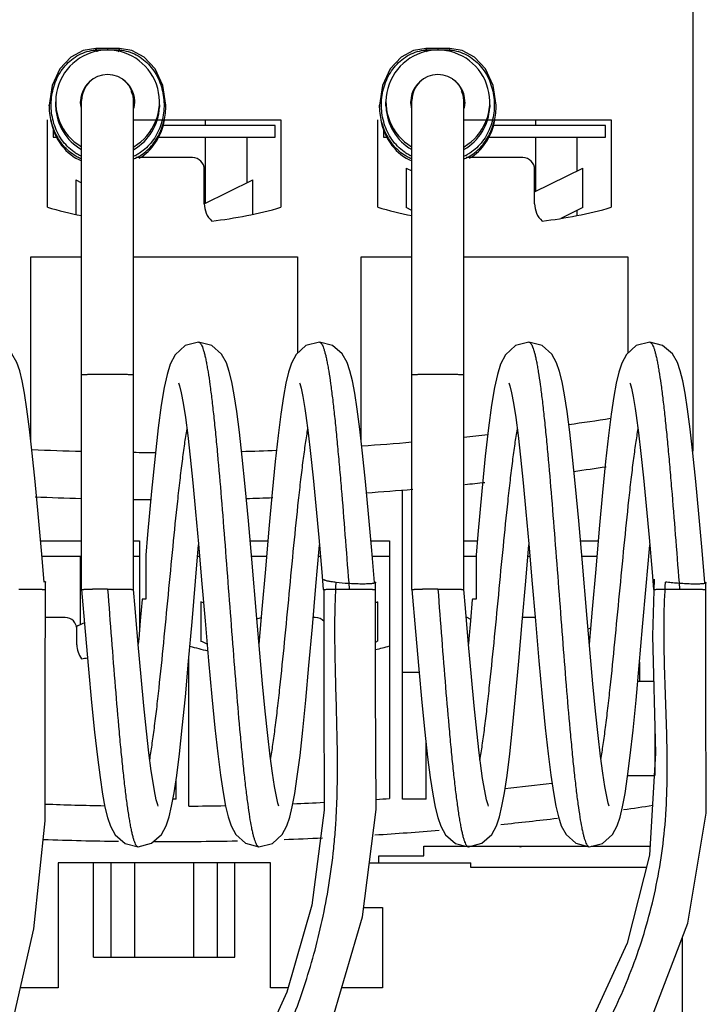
# Model space of a CAD drawing. Header units: millimetres. Extents: x 27 to 73, y 11 to 132.
# Tile 3 of 4: x 44 to 73, y 47 to 89. Entities that reach past the tile are written whole.
import ezdxf

# ---------------------------------------------------------------- set-up
doc = ezdxf.new("R2010")
doc.units = ezdxf.units.MM
doc.header["$LTSCALE"] = 9.274204
for name, color, linetype in [('00_COMPONENTS_1', 7, 'CONTINUOUS'), ('00_COMPONENTS_10_1', 7, 'CONTINUOUS'), ('00_COMPONENTS_13', 7, 'CONTINUOUS'), ('00_COMPONENTS_2', 7, 'CONTINUOUS'), ('00_COMPONENTS_2_1', 7, 'CONTINUOUS'), ('00_COMPONENTS_3', 7, 'CONTINUOUS')]:
    doc.layers.add(name, color=color, linetype=linetype)

msp = doc.modelspace()

# ---------------------------------------------------------------- linework, layer by layer
at = {"layer": '00_COMPONENTS_1', "color": 7, "linetype": 'CONTINUOUS'}
msp.add_line((73.377, 60.322), (73.387, 64.857), dxfattribs=at)
for points in [[(71.193, 65.015), (71.124, 62.61), (71.253, 57.641), (70.999, 53.313), (70.05, 49.585), (68.416, 46.019), (67.357, 44.31), (64.817, 41.095), (61.816, 38.201), (58.869, 35.954), (57.309, 34.966)], [(58.205, 32.943), (59.042, 33.442), (61.633, 35.232), (65.281, 38.4), (68.515, 42.135), (71.007, 46.213), (72.622, 50.43), (73.403, 55.09), (73.377, 60.322)]]:
    msp.add_lwpolyline(points, dxfattribs=at)
for points, knots in [([(56.706, 33.352), (56.713, 33.356), (56.735, 33.368), (56.781, 33.394), (56.855, 33.436), (56.956, 33.495), (57.085, 33.571), (57.307, 33.704), (57.642, 33.91), (58.107, 34.208), (58.651, 34.57), (59.263, 34.997), (60.198, 35.68), (61.474, 36.687), (63.075, 38.1), (64.733, 39.764), (66.376, 41.678), (67.932, 43.844), (69.327, 46.265), (70.28, 48.475), (70.89, 50.361), (71.264, 51.854), (71.539, 53.407), (71.677, 54.739), (71.73, 55.829), (71.754, 56.939), (71.735, 58.336), (71.676, 60.009), (71.62, 61.669), (71.602, 63.295), (71.639, 64.367), (71.677, 64.892)], [0, 0, 0, 0, 0.000628, 0.002018, 0.004294, 0.007454, 0.011464, 0.016291, 0.028273, 0.043172, 0.060766, 0.080843, 0.103198, 0.153977, 0.211672, 0.275002, 0.342889, 0.414516, 0.489395, 0.567412, 0.607695, 0.648907, 0.691154, 0.734557, 0.756668, 0.778969, 0.823941, 0.869051, 0.913783, 0.957595, 1, 1, 1, 1]), ([(73.368, 64.839), (73.357, 64.834), (73.33, 64.827), (73.283, 64.819), (73.225, 64.813), (73.155, 64.809), (73.072, 64.806), (72.935, 64.803), (72.733, 64.806), (72.468, 64.818), (72.19, 64.837), (71.924, 64.861), (71.755, 64.881), (71.677, 64.892)], [0, 0, 0, 0, 0.020691, 0.048962, 0.083545, 0.124463, 0.172748, 0.229722, 0.367742, 0.528731, 0.698706, 0.860277, 1, 1, 1, 1]), ([(73.366, 64.879), (73.369, 64.878), (73.375, 64.874), (73.383, 64.867), (73.387, 64.861), (73.387, 64.857)], [0, 0, 0, 0, 0.351759, 0.626621, 1, 1, 1, 1]), ([(73.387, 64.857), (73.387, 64.853), (73.381, 64.845), (73.373, 64.841), (73.368, 64.839)], [0, 0, 0, 0, 0.39431, 1, 1, 1, 1])]:
    msp.add_open_spline(points, degree=3, knots=knots, dxfattribs=at)
at = {"layer": '00_COMPONENTS_10_1', "color": 7, "linetype": 'CONTINUOUS'}
for p, q in [((46.925, 64.572), (46.925, 85.309)), ((49.125, 64.572), (49.125, 85.309)), ((60.925, 64.572), (60.925, 85.309)), ((63.125, 64.572), (63.125, 85.309)), ((51.882, 75.063), (51.882, 75.063)), ((57.003, 75.063), (57.003, 75.063)), ((65.882, 75.063), (65.882, 75.063)), ((71.003, 75.063), (71.003, 75.063)), ((49.645, 66.028), (49.645, 64.168)), ((63.645, 66.028), (63.645, 64.168)), ((57.102, 65.313), (57.165, 64.572)), ((71.102, 65.313), (71.165, 64.572)), ((46.925, 64.572), (46.925, 64.572)), ((49.125, 64.572), (49.125, 64.572)), ((60.925, 64.572), (60.925, 64.572)), ((63.125, 64.572), (63.125, 64.572)), ((49.323, 53.664), (49.323, 53.664)), ((54.443, 53.664), (54.443, 53.664)), ((63.323, 53.664), (63.323, 53.664)), ((65.446, 53.686), (65.527, 53.664)), ((65.527, 53.664), (65.611, 53.686)), ((65.527, 53.664), (65.527, 53.664)), ((68.443, 53.664), (68.443, 53.664))]:
    msp.add_line(p, q, dxfattribs=at)
for points in [[(45.338, 64.885), (45.223, 66.229), (45.086, 67.778), (44.957, 69.16), (44.835, 70.361), (44.719, 71.378), (44.609, 72.218), (44.504, 72.893), (44.403, 73.423), (44.299, 73.844), (44.175, 74.202), (43.97, 74.563), (43.553, 74.925), (43.003, 75.063)], [(51.882, 75.063), (51.313, 74.915), (50.891, 74.53), (50.682, 74.13), (50.547, 73.698), (50.425, 73.139), (50.301, 72.392), (50.172, 71.423), (50.036, 70.226), (49.888, 68.747), (49.722, 66.909), (49.645, 66.028)], [(54.349, 63.345), (54.135, 65.858), (53.993, 67.481), (53.859, 68.938), (53.733, 70.192), (53.614, 71.251), (53.502, 72.128), (53.394, 72.833), (53.291, 73.386), (53.185, 73.822), (53.06, 74.188), (52.859, 74.552), (52.442, 74.92), (51.882, 75.063)], [(57.003, 75.063), (56.434, 74.915), (56.019, 74.541), (55.816, 74.167), (55.69, 73.785), (55.583, 73.33), (55.477, 72.752), (55.368, 72.015), (55.253, 71.1), (55.132, 69.998), (55.003, 68.685), (54.862, 67.142), (54.715, 65.44), (54.57, 63.742), (54.443, 62.26)], [(59.339, 64.868), (59.223, 66.229), (59.086, 67.778), (58.957, 69.16), (58.835, 70.361), (58.719, 71.378), (58.609, 72.218), (58.504, 72.893), (58.403, 73.423), (58.299, 73.844), (58.175, 74.202), (57.97, 74.563), (57.553, 74.925), (57.003, 75.063)], [(65.882, 75.063), (65.313, 74.915), (64.891, 74.53), (64.682, 74.13), (64.547, 73.698), (64.425, 73.139), (64.301, 72.392), (64.172, 71.423), (64.036, 70.226), (63.888, 68.747), (63.722, 66.909), (63.645, 66.028)], [(68.349, 63.345), (68.135, 65.858), (67.993, 67.481), (67.859, 68.938), (67.733, 70.192), (67.614, 71.251), (67.502, 72.128), (67.394, 72.833), (67.291, 73.386), (67.185, 73.822), (67.06, 74.188), (66.859, 74.552), (66.442, 74.92), (65.882, 75.063)], [(71.003, 75.063), (70.434, 74.915), (70.019, 74.541), (69.816, 74.167), (69.69, 73.785), (69.583, 73.33), (69.477, 72.752), (69.368, 72.015), (69.253, 71.1), (69.132, 69.998), (69.003, 68.685), (68.862, 67.142), (68.715, 65.44), (68.57, 63.742), (68.443, 62.26)], [(73.341, 64.853), (73.223, 66.229), (73.086, 67.778), (72.957, 69.16), (72.835, 70.361), (72.719, 71.378), (72.609, 72.218), (72.504, 72.893), (72.403, 73.423), (72.299, 73.844), (72.175, 74.202), (71.97, 74.563), (71.553, 74.925), (71.003, 75.063)], [(51.038, 73.339), (51.079, 73.212), (51.149, 72.918), (51.233, 72.47), (51.325, 71.87), (51.424, 71.109), (51.53, 70.18), (51.642, 69.093), (51.758, 67.868), (51.879, 66.508), (52.012, 64.966), (52.158, 63.245), (52.305, 61.548), (52.445, 60.018), (52.574, 58.712), (52.695, 57.613), (52.81, 56.702), (52.919, 55.969), (53.024, 55.392), (53.131, 54.938), (53.257, 54.558), (53.459, 54.186), (53.874, 53.812), (54.443, 53.664)], [(56.157, 73.342), (56.17, 73.306), (56.227, 73.105), (56.303, 72.752), (56.388, 72.253), (56.434, 71.948), (56.53, 71.224), (56.632, 70.345), (56.741, 69.308), (56.855, 68.116), (56.976, 66.778), (57.102, 65.313)], [(65.038, 73.339), (65.079, 73.212), (65.149, 72.918), (65.233, 72.47), (65.325, 71.87), (65.424, 71.109), (65.53, 70.18), (65.642, 69.093), (65.758, 67.868), (65.879, 66.508), (66.012, 64.966), (66.158, 63.245), (66.305, 61.548), (66.445, 60.018), (66.574, 58.712), (66.695, 57.613), (66.81, 56.702), (66.919, 55.969), (67.024, 55.392), (67.131, 54.938), (67.257, 54.558), (67.459, 54.186), (67.874, 53.812), (68.443, 53.664)], [(70.157, 73.342), (70.17, 73.306), (70.227, 73.105), (70.303, 72.752), (70.388, 72.253), (70.434, 71.948), (70.53, 71.224), (70.632, 70.345), (70.741, 69.308), (70.855, 68.116), (70.976, 66.778), (71.102, 65.313)], [(49.323, 53.664), (49.891, 53.812), (50.308, 54.188), (50.509, 54.559), (50.633, 54.933), (50.74, 55.383), (50.845, 55.958), (50.955, 56.694), (51.07, 57.608), (51.191, 58.712), (51.321, 60.02), (51.459, 61.536), (51.604, 63.208), (51.75, 64.928), (51.883, 66.47)], [(54.443, 53.664), (55.009, 53.81), (55.426, 54.185), (55.625, 54.55), (55.749, 54.919), (55.855, 55.359), (55.959, 55.922), (56.067, 56.639), (56.181, 57.529), (56.3, 58.606), (56.427, 59.879), (56.562, 61.35), (56.705, 62.986), (56.852, 64.716), (56.988, 66.304), (57.003, 66.467)], [(63.323, 53.664), (63.891, 53.812), (64.308, 54.188), (64.509, 54.559), (64.633, 54.933), (64.74, 55.383), (64.845, 55.958), (64.955, 56.694), (65.07, 57.608), (65.191, 58.712), (65.321, 60.02), (65.459, 61.536), (65.604, 63.208), (65.75, 64.928), (65.883, 66.47)], [(68.443, 53.664), (69.009, 53.81), (69.426, 54.185), (69.625, 54.55), (69.749, 54.919), (69.855, 55.359), (69.959, 55.922), (70.067, 56.639), (70.181, 57.529), (70.3, 58.606), (70.427, 59.879), (70.562, 61.35), (70.705, 62.986), (70.852, 64.716), (70.988, 66.304), (71.003, 66.467)], [(46.925, 64.572), (47.077, 62.798), (47.216, 61.199), (47.348, 59.778), (47.473, 58.527), (47.592, 57.466), (47.704, 56.596), (47.81, 55.899), (47.913, 55.348), (48.019, 54.91), (48.146, 54.538), (48.352, 54.169), (48.768, 53.805), (49.323, 53.664)], [(50.167, 55.387), (50.15, 55.437), (50.089, 55.663), (50.01, 56.041), (49.923, 56.567), (49.876, 56.886), (49.778, 57.643), (49.673, 58.563), (49.562, 59.644), (49.446, 60.871), (49.324, 62.236), (49.191, 63.785), (49.124, 64.572)], [(60.925, 64.572), (61.077, 62.798), (61.216, 61.199), (61.348, 59.778), (61.473, 58.527), (61.592, 57.466), (61.704, 56.596), (61.81, 55.899), (61.913, 55.348), (62.019, 54.91), (62.146, 54.538), (62.352, 54.169), (62.768, 53.805), (63.323, 53.664)], [(64.167, 55.387), (64.15, 55.437), (64.089, 55.663), (64.01, 56.041), (63.923, 56.567), (63.876, 56.886), (63.778, 57.643), (63.673, 58.563), (63.562, 59.644), (63.446, 60.871), (63.324, 62.236), (63.191, 63.785), (63.124, 64.572)], [(49.485, 64.155), (49.409, 63.253), (49.343, 62.487), (49.323, 62.259)], [(63.485, 64.155), (63.409, 63.253), (63.343, 62.487), (63.323, 62.259)], [(55.287, 55.388), (55.248, 55.51), (55.18, 55.791), (55.099, 56.218), (55.011, 56.786), (54.915, 57.502), (54.813, 58.378), (54.706, 59.409), (54.593, 60.58), (54.476, 61.879), (54.349, 63.345)], [(69.287, 55.388), (69.248, 55.51), (69.18, 55.791), (69.099, 56.218), (69.011, 56.786), (68.915, 57.502), (68.813, 58.378), (68.706, 59.409), (68.593, 60.58), (68.476, 61.879), (68.349, 63.345)]]:
    msp.add_lwpolyline(points, dxfattribs=at)
for centre, radius, start, end in [((48.025, 85.312), 1.1, 0, 180), ((62.025, 85.312), 1.1, 0, 180), ((47.986, 24.315), 40.281, 89.9441, 90.8634), ((61.986, 24.315), 40.281, 89.9441, 90.8634)]:
    msp.add_arc(centre, radius, start, end, dxfattribs=at)
for points, knots in [([(51.882, 75.063), (51.889, 75.063), (51.903, 75.061), (51.924, 75.05), (51.944, 75.034), (51.973, 75), (52.007, 74.942), (52.047, 74.851), (52.086, 74.736), (52.125, 74.596), (52.165, 74.431), (52.205, 74.242), (52.244, 74.03), (52.3, 73.7), (52.368, 73.233), (52.447, 72.61), (52.526, 71.907), (52.606, 71.131), (52.715, 69.974), (52.849, 68.407), (53.006, 66.426), (53.163, 64.364), (53.32, 62.303), (53.476, 60.321), (53.61, 58.754), (53.72, 57.597), (53.799, 56.821), (53.878, 56.118), (53.957, 55.495), (54.036, 54.956), (54.104, 54.563), (54.16, 54.296), (54.2, 54.132), (54.239, 53.992), (54.279, 53.876), (54.318, 53.786), (54.352, 53.727), (54.381, 53.694), (54.401, 53.677), (54.422, 53.666), (54.436, 53.664), (54.443, 53.664)], [0, 0, 0, 0, 0.000935, 0.001961, 0.003147, 0.004536, 0.008024, 0.012546, 0.018149, 0.024853, 0.032667, 0.041584, 0.051583, 0.062637, 0.087807, 0.116876, 0.149613, 0.185712, 0.224802, 0.310451, 0.403371, 0.499964, 0.596564, 0.689484, 0.775141, 0.814242, 0.850341, 0.883069, 0.91215, 0.937337, 0.958394, 0.967305, 0.975114, 0.98182, 0.98743, 0.991961, 0.995457, 0.99685, 0.998038, 0.999065, 1, 1, 1, 1]), ([(57.003, 75.063), (57.01, 75.063), (57.024, 75.06), (57.044, 75.05), (57.064, 75.034), (57.092, 75.002), (57.126, 74.944), (57.165, 74.856), (57.204, 74.743), (57.243, 74.606), (57.282, 74.446), (57.321, 74.262), (57.36, 74.055), (57.415, 73.734), (57.482, 73.279), (57.56, 72.671), (57.638, 71.986), (57.716, 71.229), (57.794, 70.408), (57.873, 69.53), (57.979, 68.271), (58.111, 66.621), (58.213, 65.28), (58.265, 64.596)], [0, 0, 0, 0, 0.001883, 0.003944, 0.006317, 0.009095, 0.016066, 0.025121, 0.036349, 0.049767, 0.065364, 0.08312, 0.103005, 0.124987, 0.175096, 0.233088, 0.298381, 0.370341, 0.448331, 0.53169, 0.619622, 0.805798, 1, 1, 1, 1]), ([(65.882, 75.063), (65.889, 75.063), (65.903, 75.061), (65.924, 75.05), (65.944, 75.034), (65.973, 75), (66.007, 74.942), (66.047, 74.851), (66.086, 74.736), (66.125, 74.596), (66.165, 74.431), (66.205, 74.242), (66.244, 74.03), (66.3, 73.7), (66.368, 73.233), (66.447, 72.61), (66.526, 71.907), (66.606, 71.131), (66.715, 69.974), (66.849, 68.407), (67.006, 66.426), (67.163, 64.364), (67.32, 62.303), (67.476, 60.321), (67.61, 58.754), (67.72, 57.597), (67.799, 56.821), (67.878, 56.118), (67.957, 55.495), (68.036, 54.956), (68.104, 54.563), (68.16, 54.296), (68.2, 54.132), (68.239, 53.992), (68.279, 53.876), (68.318, 53.786), (68.352, 53.727), (68.381, 53.694), (68.401, 53.677), (68.422, 53.666), (68.436, 53.664), (68.443, 53.664)], [0, 0, 0, 0, 0.000935, 0.001961, 0.003147, 0.004536, 0.008024, 0.012546, 0.018149, 0.024853, 0.032667, 0.041584, 0.051583, 0.062637, 0.087807, 0.116876, 0.149613, 0.185712, 0.224802, 0.310451, 0.403371, 0.499964, 0.596564, 0.689484, 0.775141, 0.814242, 0.850341, 0.883069, 0.91215, 0.937337, 0.958394, 0.967305, 0.975114, 0.98182, 0.98743, 0.991961, 0.995457, 0.99685, 0.998038, 0.999065, 1, 1, 1, 1]), ([(71.003, 75.063), (71.01, 75.063), (71.024, 75.06), (71.044, 75.05), (71.064, 75.034), (71.092, 75.002), (71.126, 74.944), (71.165, 74.856), (71.204, 74.743), (71.243, 74.606), (71.282, 74.446), (71.321, 74.262), (71.36, 74.055), (71.415, 73.734), (71.482, 73.279), (71.56, 72.671), (71.638, 71.986), (71.716, 71.229), (71.794, 70.408), (71.873, 69.53), (71.979, 68.271), (72.111, 66.621), (72.213, 65.28), (72.265, 64.596)], [0, 0, 0, 0, 0.001883, 0.003944, 0.006317, 0.009095, 0.016066, 0.025121, 0.036349, 0.049767, 0.065364, 0.08312, 0.103005, 0.124987, 0.175096, 0.233088, 0.298381, 0.370341, 0.448331, 0.53169, 0.619622, 0.805798, 1, 1, 1, 1]), ([(48.025, 73.694), (47.953, 73.694), (47.813, 73.693), (47.609, 73.692), (47.448, 73.69), (47.329, 73.688), (47.25, 73.687), (47.177, 73.685), (47.113, 73.683), (47.058, 73.681), (47.012, 73.679), (46.98, 73.677), (46.959, 73.676), (46.947, 73.675), (46.938, 73.674), (46.931, 73.672), (46.927, 73.671), (46.925, 73.67), (46.925, 73.67)], [0, 0, 0, 0, 0.194856, 0.382316, 0.555009, 0.633771, 0.706426, 0.772279, 0.830707, 0.881133, 0.9231, 0.956183, 0.969298, 0.980094, 0.988547, 0.994641, 0.998396, 1, 1, 1, 1]), ([(49.125, 73.67), (49.125, 73.67), (49.123, 73.671), (49.119, 73.672), (49.112, 73.674), (49.103, 73.675), (49.091, 73.676), (49.07, 73.677), (49.038, 73.679), (48.992, 73.681), (48.937, 73.683), (48.873, 73.685), (48.8, 73.687), (48.721, 73.688), (48.602, 73.69), (48.441, 73.692), (48.237, 73.693), (48.097, 73.694), (48.025, 73.694)], [0, 0, 0, 0, 0.001604, 0.005359, 0.011453, 0.019906, 0.030702, 0.043817, 0.0769, 0.118867, 0.169293, 0.227721, 0.293574, 0.366229, 0.444991, 0.617684, 0.805144, 1, 1, 1, 1]), ([(62.025, 73.694), (61.953, 73.694), (61.813, 73.693), (61.609, 73.692), (61.448, 73.69), (61.329, 73.688), (61.25, 73.687), (61.177, 73.685), (61.113, 73.683), (61.058, 73.681), (61.012, 73.679), (60.98, 73.677), (60.959, 73.676), (60.947, 73.675), (60.938, 73.674), (60.931, 73.672), (60.927, 73.671), (60.925, 73.67), (60.925, 73.67)], [0, 0, 0, 0, 0.194856, 0.382316, 0.555009, 0.633771, 0.706426, 0.772279, 0.830707, 0.881133, 0.9231, 0.956183, 0.969298, 0.980094, 0.988547, 0.994641, 0.998396, 1, 1, 1, 1]), ([(63.125, 73.67), (63.125, 73.67), (63.123, 73.671), (63.119, 73.672), (63.112, 73.674), (63.103, 73.675), (63.091, 73.676), (63.07, 73.677), (63.038, 73.679), (62.992, 73.681), (62.937, 73.683), (62.873, 73.685), (62.8, 73.687), (62.721, 73.688), (62.602, 73.69), (62.441, 73.692), (62.237, 73.693), (62.097, 73.694), (62.025, 73.694)], [0, 0, 0, 0, 0.001604, 0.005359, 0.011453, 0.019906, 0.030702, 0.043817, 0.0769, 0.118867, 0.169293, 0.227721, 0.293574, 0.366229, 0.444991, 0.617684, 0.805144, 1, 1, 1, 1]), ([(54.934, 57.362), (54.969, 57.573), (55.039, 58.027), (55.137, 58.753), (55.235, 59.561), (55.369, 60.768), (55.533, 62.387), (55.725, 64.392), (55.918, 66.396), (56.081, 68.011), (56.216, 69.214), (56.314, 70.018), (56.411, 70.738), (56.481, 71.189), (56.517, 71.399)], [0, 0, 0, 0, 0.045505, 0.097552, 0.155467, 0.218381, 0.355448, 0.500882, 0.64617, 0.782923, 0.84555, 0.903139, 0.954886, 1, 1, 1, 1]), ([(68.934, 57.362), (68.969, 57.573), (69.039, 58.027), (69.137, 58.753), (69.235, 59.561), (69.369, 60.768), (69.533, 62.387), (69.725, 64.392), (69.918, 66.396), (70.081, 68.011), (70.216, 69.214), (70.314, 70.018), (70.411, 70.738), (70.481, 71.189), (70.517, 71.399)], [0, 0, 0, 0, 0.045505, 0.097552, 0.155467, 0.218381, 0.355448, 0.500882, 0.64617, 0.782923, 0.84555, 0.903139, 0.954886, 1, 1, 1, 1]), ([(49.81, 57.338), (49.846, 57.548), (49.915, 58.001), (50.013, 58.723), (50.111, 59.529), (50.246, 60.733), (50.41, 62.35), (50.602, 64.356), (50.794, 66.361), (50.958, 67.979), (51.093, 69.185), (51.191, 69.992), (51.288, 70.716), (51.358, 71.169), (51.394, 71.38)], [0, 0, 0, 0, 0.045257, 0.09711, 0.154791, 0.217521, 0.354405, 0.499756, 0.645162, 0.782115, 0.84494, 0.902722, 0.954636, 1, 1, 1, 1]), ([(63.81, 57.338), (63.846, 57.548), (63.915, 58.001), (64.013, 58.723), (64.111, 59.529), (64.246, 60.733), (64.41, 62.35), (64.602, 64.356), (64.794, 66.361), (64.958, 67.979), (65.093, 69.185), (65.191, 69.992), (65.288, 70.716), (65.358, 71.169), (65.394, 71.38)], [0, 0, 0, 0, 0.045257, 0.09711, 0.154791, 0.217521, 0.354405, 0.499756, 0.645162, 0.782115, 0.84494, 0.902722, 0.954636, 1, 1, 1, 1]), ([(44.265, 64.596), (44.336, 64.596), (44.477, 64.595), (44.68, 64.594), (44.841, 64.592), (44.96, 64.59), (45.039, 64.589), (45.112, 64.587), (45.176, 64.585), (45.231, 64.583), (45.277, 64.581), (45.31, 64.579), (45.331, 64.578), (45.342, 64.577), (45.352, 64.576), (45.358, 64.575), (45.362, 64.574), (45.364, 64.573), (45.365, 64.572)], [0, 0, 0, 0, 0.194614, 0.381944, 0.554708, 0.633363, 0.705856, 0.771621, 0.830096, 0.880719, 0.922931, 0.956175, 0.969291, 0.980056, 0.988475, 0.99456, 0.998343, 1, 1, 1, 1]), ([(46.925, 64.572), (46.925, 64.572), (46.926, 64.573), (46.929, 64.574), (46.934, 64.575), (46.944, 64.576), (46.957, 64.578), (46.974, 64.579), (46.994, 64.58), (47.019, 64.582), (47.058, 64.583), (47.115, 64.585), (47.193, 64.588), (47.282, 64.59), (47.345, 64.591), (47.379, 64.591)], [0, 0, 0, 0, 0.001874, 0.005356, 0.018165, 0.039076, 0.068174, 0.105487, 0.151015, 0.204579, 0.265889, 0.410578, 0.582731, 0.779992, 1, 1, 1, 1]), ([(48.025, 64.596), (48.082, 64.596), (48.298, 64.595), (48.513, 64.594), (48.671, 64.591)], [0, 0, 0, 0, 0.265909, 1, 1, 1, 1]), ([(48.025, 64.596), (48.079, 63.889), (48.184, 62.501), (48.343, 60.482), (48.479, 58.883), (48.589, 57.7), (48.67, 56.906), (48.75, 56.185), (48.83, 55.545), (48.899, 55.066), (48.956, 54.728), (48.996, 54.509), (49.036, 54.315), (49.076, 54.146), (49.116, 54.001), (49.156, 53.882), (49.196, 53.789), (49.231, 53.729), (49.26, 53.695), (49.28, 53.678), (49.301, 53.667), (49.316, 53.664), (49.323, 53.664)], [0, 0, 0, 0, 0.192025, 0.377347, 0.54872, 0.626999, 0.699356, 0.765099, 0.823538, 0.874086, 0.89628, 0.916364, 0.934298, 0.950047, 0.963582, 0.974886, 0.983981, 0.990968, 0.993743, 0.996104, 0.998144, 1, 1, 1, 1]), ([(48.671, 64.591), (48.705, 64.591), (48.768, 64.59), (48.857, 64.588), (48.935, 64.585), (48.992, 64.583), (49.031, 64.582), (49.055, 64.58), (49.076, 64.579), (49.093, 64.578), (49.106, 64.576), (49.116, 64.575), (49.121, 64.574), (49.124, 64.573), (49.124, 64.572), (49.124, 64.572)], [0, 0, 0, 0, 0.219688, 0.416704, 0.588699, 0.733326, 0.794646, 0.848248, 0.893844, 0.931252, 0.96047, 0.981526, 0.9945, 0.998068, 1, 1, 1, 1]), ([(57.165, 64.572), (57.165, 64.572), (57.167, 64.573), (57.17, 64.574), (57.174, 64.575), (57.178, 64.576), (57.18, 64.576)], [0, 0, 0, 0, 0.084519, 0.272121, 0.576444, 1, 1, 1, 1]), ([(57.18, 64.576), (57.187, 64.577), (57.203, 64.578), (57.246, 64.581), (57.319, 64.584), (57.427, 64.588), (57.562, 64.59), (57.717, 64.593), (57.954, 64.595), (58.139, 64.596), (58.265, 64.596)], [0, 0, 0, 0, 0.018409, 0.044471, 0.118775, 0.220008, 0.344899, 0.490106, 0.65122, 1, 1, 1, 1]), ([(58.265, 64.596), (58.336, 64.596), (58.477, 64.595), (58.68, 64.594), (58.841, 64.592), (58.96, 64.59), (59.039, 64.589), (59.112, 64.587), (59.176, 64.585), (59.231, 64.583), (59.277, 64.581), (59.31, 64.579), (59.331, 64.578), (59.342, 64.577), (59.352, 64.576), (59.358, 64.575), (59.362, 64.574), (59.364, 64.573), (59.365, 64.572)], [0, 0, 0, 0, 0.194614, 0.381944, 0.554708, 0.633363, 0.705856, 0.771621, 0.830096, 0.880719, 0.922931, 0.956175, 0.969291, 0.980056, 0.988475, 0.99456, 0.998343, 1, 1, 1, 1]), ([(60.925, 64.572), (60.925, 64.572), (60.926, 64.573), (60.929, 64.574), (60.934, 64.575), (60.944, 64.576), (60.957, 64.578), (60.974, 64.579), (60.994, 64.58), (61.019, 64.582), (61.058, 64.583), (61.115, 64.585), (61.193, 64.588), (61.282, 64.59), (61.345, 64.591), (61.379, 64.591)], [0, 0, 0, 0, 0.001874, 0.005356, 0.018165, 0.039076, 0.068174, 0.105487, 0.151015, 0.204579, 0.265889, 0.410578, 0.582731, 0.779992, 1, 1, 1, 1]), ([(62.025, 64.596), (62.082, 64.596), (62.298, 64.595), (62.513, 64.594), (62.671, 64.591)], [0, 0, 0, 0, 0.265909, 1, 1, 1, 1]), ([(62.025, 64.596), (62.079, 63.889), (62.184, 62.501), (62.343, 60.482), (62.479, 58.883), (62.589, 57.7), (62.67, 56.906), (62.75, 56.185), (62.83, 55.545), (62.899, 55.066), (62.956, 54.728), (62.996, 54.509), (63.036, 54.315), (63.076, 54.146), (63.116, 54.001), (63.156, 53.882), (63.196, 53.789), (63.231, 53.729), (63.26, 53.695), (63.28, 53.678), (63.301, 53.667), (63.316, 53.664), (63.323, 53.664)], [0, 0, 0, 0, 0.192025, 0.377347, 0.54872, 0.626999, 0.699356, 0.765099, 0.823538, 0.874086, 0.89628, 0.916364, 0.934298, 0.950047, 0.963582, 0.974886, 0.983981, 0.990968, 0.993743, 0.996104, 0.998144, 1, 1, 1, 1]), ([(62.671, 64.591), (62.705, 64.591), (62.768, 64.59), (62.857, 64.588), (62.935, 64.585), (62.992, 64.583), (63.031, 64.582), (63.055, 64.58), (63.076, 64.579), (63.093, 64.578), (63.106, 64.576), (63.116, 64.575), (63.121, 64.574), (63.124, 64.573), (63.124, 64.572), (63.124, 64.572)], [0, 0, 0, 0, 0.219688, 0.416704, 0.588699, 0.733326, 0.794646, 0.848248, 0.893844, 0.931252, 0.96047, 0.981526, 0.9945, 0.998068, 1, 1, 1, 1]), ([(71.165, 64.572), (71.165, 64.572), (71.166, 64.573), (71.17, 64.574), (71.173, 64.575), (71.176, 64.575)], [0, 0, 0, 0, 0.092758, 0.281184, 1, 1, 1, 1]), ([(71.176, 64.575), (71.181, 64.576), (71.196, 64.578), (71.237, 64.581), (71.308, 64.584), (71.415, 64.587), (71.55, 64.59), (71.708, 64.593), (71.949, 64.595), (72.136, 64.596), (72.265, 64.596)], [0, 0, 0, 0, 0.016258, 0.040443, 0.112063, 0.212008, 0.336821, 0.48299, 0.645966, 1, 1, 1, 1]), ([(72.265, 64.596), (72.336, 64.596), (72.477, 64.595), (72.68, 64.594), (72.841, 64.592), (72.96, 64.59), (73.039, 64.589), (73.112, 64.587), (73.176, 64.585), (73.231, 64.583), (73.277, 64.581), (73.31, 64.579), (73.331, 64.578), (73.342, 64.577), (73.352, 64.576), (73.358, 64.575), (73.362, 64.574), (73.364, 64.573), (73.365, 64.572)], [0, 0, 0, 0, 0.194614, 0.381944, 0.554708, 0.633363, 0.705856, 0.771621, 0.830096, 0.880719, 0.922931, 0.956175, 0.969291, 0.980056, 0.988475, 0.99456, 0.998343, 1, 1, 1, 1]), ([(49.645, 64.168), (49.633, 64.167), (49.61, 64.166), (49.578, 64.165), (49.55, 64.163), (49.528, 64.162), (49.51, 64.16), (49.498, 64.159), (49.492, 64.158), (49.488, 64.157), (49.487, 64.156), (49.486, 64.156), (49.485, 64.155)], [0, 0, 0, 0, 0.228795, 0.429614, 0.601188, 0.742299, 0.852436, 0.931666, 0.959757, 0.98025, 0.993353, 1, 1, 1, 1]), ([(63.645, 64.168), (63.633, 64.167), (63.61, 64.166), (63.578, 64.165), (63.55, 64.163), (63.528, 64.162), (63.51, 64.16), (63.498, 64.159), (63.492, 64.158), (63.488, 64.157), (63.487, 64.156), (63.486, 64.156), (63.485, 64.155)], [0, 0, 0, 0, 0.228795, 0.429614, 0.601188, 0.742299, 0.852436, 0.931666, 0.959757, 0.98025, 0.993353, 1, 1, 1, 1]), ([(65.527, 53.664), (65.525, 53.664), (65.515, 53.665), (65.506, 53.668), (65.5, 53.67)], [0, 0, 0, 0, 0.243543, 1, 1, 1, 1])]:
    msp.add_open_spline(points, degree=3, knots=knots, dxfattribs=at)
at = {"layer": '00_COMPONENTS_13', "color": 7, "linetype": 'CONTINUOUS'}
for p, q in [((72.825, 99.436), (72.825, 70.447)), ((45.475, 80.78), (45.475, 84.486)), ((49.125, 84.486), (55.375, 84.486)), ((52.175, 84.251), (52.175, 84.486)), ((55.375, 84.486), (55.375, 80.78)), ((59.475, 80.78), (59.475, 84.486)), ((63.125, 84.486), (69.375, 84.486)), ((66.175, 84.251), (66.175, 84.486)), ((69.375, 84.486), (69.375, 80.78)), ((45.725, 84.125), (45.725, 83.751)), ((55.125, 84.251), (50.37, 84.251)), ((55.125, 83.751), (55.125, 84.251)), ((59.725, 84.125), (59.725, 83.751)), ((69.125, 84.251), (64.37, 84.251)), ((69.125, 83.751), (69.125, 84.251)), ((45.725, 83.751), (45.886, 83.751)), ((50.158, 83.751), (55.125, 83.751)), ((52.175, 80.955), (52.175, 83.751)), ((53.921, 83.751), (53.921, 81.819)), ((59.725, 83.751), (59.886, 83.751)), ((64.158, 83.751), (69.125, 83.751)), ((66.175, 81.455), (66.175, 83.751)), ((67.921, 83.751), (67.921, 82.319)), ((51.625, 82.886), (49.225, 82.886)), ((65.625, 82.886), (63.225, 82.886)), ((52.125, 80.93), (52.125, 82.386)), ((60.675, 82.444), (60.675, 80.767)), ((60.675, 82.444), (60.925, 82.321)), ((66.125, 81.431), (68.175, 82.444)), ((66.125, 80.93), (66.125, 82.386)), ((68.175, 80.767), (68.175, 82.444)), ((46.675, 81.944), (46.675, 80.481)), ((46.675, 81.944), (46.925, 81.821)), ((52.125, 80.93), (54.175, 81.944)), ((54.175, 80.481), (54.175, 81.944)), ((60.925, 80.644), (60.675, 80.767)), ((68.175, 80.767), (67.243, 80.308)), ((67.921, 80.642), (67.921, 80.428)), ((44.775, 70.886), (44.775, 78.686)), ((44.775, 78.686), (46.925, 78.686)), ((49.125, 78.686), (56.075, 78.686)), ((56.075, 78.686), (56.075, 74.591)), ((58.775, 70.886), (58.775, 78.686)), ((58.775, 78.686), (60.925, 78.686)), ((63.125, 78.686), (70.075, 78.686)), ((70.075, 78.686), (70.075, 74.591)), ((60.525, 55.686), (60.525, 68.79)), ((45.187, 66.636), (46.925, 66.636)), ((49.125, 66.636), (49.375, 66.636)), ((49.375, 66.636), (49.375, 62.862)), ((54.067, 66.636), (54.818, 66.636)), ((59.187, 66.636), (59.975, 66.636)), ((59.975, 66.636), (59.975, 55.715)), ((63.125, 66.636), (63.698, 66.636)), ((68.067, 66.636), (68.818, 66.636)), ((45.244, 65.986), (46.925, 65.986)), ((46.875, 63.08), (46.875, 65.986)), ((49.125, 65.986), (49.375, 65.986)), ((51.841, 65.986), (51.924, 65.986)), ((54.124, 65.986), (54.762, 65.986)), ((56.961, 65.986), (57.044, 65.986)), ((59.244, 65.986), (59.975, 65.986)), ((63.125, 65.986), (63.645, 65.986)), ((65.841, 65.986), (65.924, 65.986)), ((68.124, 65.986), (68.762, 65.986)), ((46.875, 65.016), (46.925, 65.016)), ((51.975, 64.054), (51.975, 62.378)), ((59.475, 62.378), (59.475, 64.054)), ((46.225, 63.386), (45.388, 63.386)), ((56.825, 63.386), (56.739, 63.386)), ((63.223, 63.411), (63.414, 63.316)), ((66.146, 63.386), (65.619, 63.386)), ((46.725, 62.232), (46.725, 62.886)), ((68.388, 62.891), (68.502, 62.948)), ((51.475, 55.39), (51.475, 61.721)), ((70.575, 61.494), (70.575, 60.686)), ((60.525, 61.071), (61.228, 61.071)), ((70.501, 60.686), (71.174, 60.686)), ((71.225, 58.708), (71.225, 56.686)), ((61.525, 55.686), (61.525, 58.067)), ((50.925, 55.686), (50.925, 56.494)), ((70.073, 56.686), (71.197, 56.686)), ((50.925, 55.686), (50.795, 55.686)), ((61.525, 55.686), (60.525, 55.686)), ((61.425, 53.686), (68.359, 53.686)), ((61.425, 53.286), (61.425, 53.686)), ((68.527, 53.686), (71.021, 53.686)), ((59.525, 53.286), (61.425, 53.286)), ((59.525, 52.986), (59.525, 53.286)), ((54.925, 52.986), (45.925, 52.986)), ((45.925, 52.986), (45.925, 47.686)), ((47.425, 48.986), (47.425, 52.986)), ((48.175, 48.986), (48.175, 52.986)), ((49.175, 48.986), (49.175, 52.986)), ((51.675, 48.986), (51.675, 52.986)), ((52.675, 52.986), (52.675, 48.986)), ((53.425, 48.986), (53.425, 52.986)), ((54.925, 47.686), (54.925, 52.986)), ((59.12, 52.986), (63.425, 52.986)), ((63.425, 52.786), (63.425, 52.986)), ((70.865, 52.786), (63.425, 52.786)), ((58.878, 51.086), (59.675, 51.086)), ((59.675, 51.086), (59.675, 47.686)), ((72.4, 12.786), (72.4, 49.85)), ((47.425, 48.986), (53.425, 48.986)), ((45.925, 47.686), (44.335, 47.686)), ((55.674, 47.686), (54.925, 47.686)), ((59.675, 47.686), (57.949, 47.686))]:
    msp.add_line(p, q, dxfattribs=at)
for centre, radius, start, end in [((51.625, 82.386), 0.5, 0, 90), ((65.625, 82.386), 0.5, 0, 90), ((50.425, 98.086), 18, 254.038, 258.7834), ((53.125, 80.93), 1, 180, 226.938), ((50.425, 98.086), 18, 276.4345, 285.962), ((64.425, 98.086), 18, 254.038, 258.7834), ((67.125, 80.93), 1, 180, 226.938), ((64.425, 98.086), 18, 276.4345, 285.962), ((50.425, 194.826), 124.44, 277.92064, 278.74639), ((50.425, 194.826), 124.44, 275.858, 276.32921), ((50.425, 194.826), 124.44, 273.85895, 274.8409), ((50.425, 194.826), 124.44, 267.41729, 268.38819), ((50.425, 194.826), 124.44, 269.4014, 269.83001), ((50.425, 194.826), 124.44, 271.51039, 272.19268), ((50.425, 194.826), 126.44, 277.89386, 278.52257), ((50.425, 194.826), 126.44, 275.78466, 276.17058), ((50.425, 194.826), 126.44, 267.52145, 268.4061), ((50.425, 194.826), 126.44, 273.88807, 274.78368), ((50.425, 194.826), 126.44, 269.40831, 269.74303), ((50.425, 194.826), 126.44, 271.57391, 272.09004), ((46.225, 62.886), 0.5, 0, 90), ((305.68, -458.453), 582.217, 116.373702, 116.414152), ((54.625, 62.886), 0.5, 101.6058, 124.4734), ((56.825, 62.886), 0.5, 41.5463, 90), ((47.725, 62.232), 1, 180, 216.2892), ((55.725, 76.571), 15, 253.6964, 256.6761), ((55.725, 76.571), 15, 284.1124, 286.4592), ((45.125, 75.525), 14, 277.3621, 278.4211), ((50.425, 194.163), 138.778, 275.97576, 276.80133), ((50.425, 194.163), 138.778, 272.25322, 272.79918), ((50.425, 194.163), 138.778, 273.71001, 273.94593), ((50.425, 194.163), 138.778, 267.91808, 268.95755), ((50.425, 194.163), 138.778, 270.43351, 271.07119), ((50.425, 194.163), 140.278, 277.97525, 278.49202), ((50.425, 194.163), 140.278, 275.8363, 276.82344), ((50.425, 194.163), 140.278, 273.65135, 274.76823), ((50.425, 194.163), 140.278, 267.91184, 269.21015), ((50.425, 194.163), 140.278, 269.82967, 271.2678), ((50.425, 194.163), 140.278, 272.07519, 272.73906)]:
    msp.add_arc(centre, radius, start, end, dxfattribs=at)
for centre, start_param in [((52.475, 63.804), 2.452262), ((52.475, 62.128), 2.065453)]:
    msp.add_ellipse(centre, major_axis=(0.5, -0.25), ratio=0.027906, start_param=start_param, end_param=3.155568, dxfattribs=at)
for points, knots in [([(59.386, 64.02), (59.39, 64.022), (59.408, 64.029), (59.43, 64.034), (59.475, 64.066), (59.475, 64.054)], [0, 0, 0, 0, 0.154476, 0.635442, 1, 1, 1, 1]), ([(59.475, 62.378), (59.475, 62.395), (59.422, 62.355), (59.394, 62.344), (59.382, 62.34)], [0, 0, 0, 0, 0.526555, 1, 1, 1, 1])]:
    msp.add_open_spline(points, degree=3, knots=knots, dxfattribs=at)
at = {"layer": '00_COMPONENTS_2', "color": 7, "linetype": 'CONTINUOUS'}
msp.add_line((59.377, 60.402), (59.388, 64.872), dxfattribs=at)
for points in [[(57.192, 64.572), (57.187, 60.054), (57.203, 55.211), (56.685, 51.189), (55.621, 47.502), (54.015, 43.951), (51.767, 40.401), (49.065, 37.194), (47.096, 35.332)], [(47.747, 33.026), (48.462, 33.605), (50.546, 35.56), (53.321, 38.804), (55.758, 42.553), (57.628, 46.589), (58.827, 50.689), (59.407, 55.245), (59.377, 60.402)]]:
    msp.add_lwpolyline(points, dxfattribs=at)
for points, knots in [([(46.206, 33.219), (46.211, 33.223), (46.228, 33.236), (46.264, 33.264), (46.321, 33.308), (46.44, 33.402), (46.637, 33.561), (46.928, 33.804), (47.287, 34.115), (47.707, 34.491), (48.179, 34.934), (48.903, 35.644), (49.892, 36.688), (51.128, 38.143), (52.409, 39.849), (53.676, 41.803), (54.874, 44.005), (55.754, 46.015), (56.37, 47.743), (56.785, 49.119), (57.137, 50.555), (57.42, 52.05), (57.591, 53.334), (57.685, 54.388), (57.734, 55.195), (57.762, 56.011), (57.775, 57.107), (57.758, 58.48), (57.71, 60.12), (57.667, 61.74), (57.654, 63.323), (57.684, 64.363), (57.713, 64.873)], [0, 0, 0, 0, 0.000577, 0.001832, 0.003877, 0.006716, 0.014668, 0.025493, 0.039013, 0.055059, 0.07347, 0.09409, 0.141379, 0.195856, 0.256589, 0.322813, 0.393971, 0.469748, 0.509348, 0.550095, 0.592025, 0.635164, 0.679559, 0.702249, 0.725228, 0.748427, 0.771745, 0.818564, 0.865288, 0.911439, 0.956504, 1, 1, 1, 1]), ([(57.713, 64.873), (57.644, 64.881), (57.545, 64.895), (57.432, 64.914), (57.375, 64.926), (57.328, 64.936), (57.279, 64.949), (57.237, 64.963), (57.212, 64.975), (57.199, 64.984), (57.192, 64.993), (57.192, 64.999)], [0, 0, 0, 0, 0.383819, 0.553308, 0.629859, 0.700163, 0.820262, 0.910316, 0.943311, 0.968461, 1, 1, 1, 1]), ([(59.373, 64.855), (59.364, 64.85), (59.339, 64.842), (59.296, 64.832), (59.241, 64.825), (59.175, 64.818), (59.095, 64.813), (58.962, 64.807), (58.765, 64.806), (58.504, 64.812), (58.149, 64.83), (57.883, 64.853), (57.713, 64.873)], [0, 0, 0, 0, 0.019343, 0.046108, 0.079304, 0.119041, 0.166437, 0.222695, 0.359765, 0.520782, 0.692083, 1, 1, 1, 1]), ([(59.369, 64.895), (59.372, 64.893), (59.377, 64.89), (59.385, 64.883), (59.388, 64.876), (59.388, 64.872)], [0, 0, 0, 0, 0.341319, 0.612962, 1, 1, 1, 1]), ([(59.388, 64.872), (59.388, 64.871), (59.386, 64.863), (59.379, 64.858), (59.373, 64.855)], [0, 0, 0, 0, 0.199018, 1, 1, 1, 1])]:
    msp.add_open_spline(points, degree=3, knots=knots, dxfattribs=at)
at = {"layer": '00_COMPONENTS_2_1', "color": 7, "linetype": 'CONTINUOUS'}
for p, q in [((47.551, 87.517), (47.525, 87.517)), ((48.499, 87.517), (47.551, 87.517)), ((48.025, 87.512), (48.025, 87.518)), ((48.025, 87.518), (48.025, 87.45)), ((48.525, 87.517), (48.499, 87.517)), ((61.551, 87.517), (61.525, 87.517)), ((62.499, 87.517), (61.551, 87.517)), ((62.025, 87.512), (62.025, 87.518)), ((62.025, 87.518), (62.025, 87.45)), ((62.525, 87.517), (62.499, 87.517)), ((45.825, 85.13), (45.825, 85.25)), ((46.878, 85.185), (46.882, 85.251)), ((46.882, 85.251), (46.902, 85.318)), ((46.891, 85.318), (46.891, 85.315)), ((46.896, 85.317), (46.895, 85.314)), ((49.146, 85.318), (49.17, 85.232)), ((49.155, 85.314), (49.154, 85.317)), ((49.159, 85.315), (49.159, 85.318)), ((49.17, 85.232), (49.172, 85.189)), ((50.225, 85.129), (50.225, 85.25)), ((59.825, 85.13), (59.825, 85.25)), ((60.878, 85.185), (60.882, 85.251)), ((60.882, 85.251), (60.902, 85.318)), ((60.891, 85.318), (60.891, 85.315)), ((60.896, 85.317), (60.895, 85.314)), ((63.146, 85.318), (63.17, 85.232)), ((63.155, 85.314), (63.154, 85.317)), ((63.159, 85.315), (63.159, 85.318)), ((63.17, 85.232), (63.172, 85.189)), ((64.225, 85.129), (64.225, 85.25)), ((45.556, 85.118), (45.556, 85.033)), ((45.827, 85.031), (45.825, 85.13)), ((50.225, 85.129), (50.222, 85.025)), ((50.494, 85.033), (50.494, 85.118)), ((59.556, 85.118), (59.556, 85.033)), ((59.827, 85.031), (59.825, 85.13)), ((64.225, 85.129), (64.222, 85.025)), ((64.494, 85.033), (64.494, 85.118))]:
    msp.add_line(p, q, dxfattribs=at)
for points in [[(47.525, 87.517), (46.996, 87.428), (46.469, 87.143), (46.007, 86.646), (45.677, 85.947), (45.556, 85.118)], [(50.494, 85.118), (50.372, 85.949), (50.042, 86.648), (49.579, 87.144), (49.053, 87.429), (48.525, 87.517)], [(61.525, 87.517), (60.996, 87.428), (60.469, 87.143), (60.007, 86.646), (59.677, 85.947), (59.556, 85.118)], [(64.494, 85.118), (64.372, 85.949), (64.042, 86.648), (63.579, 87.144), (63.053, 87.429), (62.525, 87.517)]]:
    msp.add_lwpolyline(points, dxfattribs=at)
for centre, radius, start, end in [((48.024, 85.25), 2.199, 89.9925, 239.6568), ((47.957, 81.054), 6.409, 93.6974, 93.9552), ((48.026, 85.25), 2.199, 300.343, 90.0074), ((48.094, 81.072), 6.391, 86.0412, 86.2993), ((62.024, 85.25), 2.199, 89.9925, 239.6568), ((61.957, 81.054), 6.409, 93.6974, 93.9552), ((62.026, 85.25), 2.199, 300.343, 90.0074), ((62.094, 81.072), 6.391, 86.0412, 86.2993), ((48.025, 85.25), 1.15, 122.9889, 186.7338), ((48.025, 85.25), 1.15, 353.2679, 56.9947), ((62.025, 85.25), 1.15, 122.9889, 186.7338), ((62.025, 85.25), 1.15, 353.2679, 56.9947), ((48.019, 85.126), 1.156, 9.5793, 29.2637), ((62.019, 85.126), 1.156, 9.5793, 29.2637), ((48.027, 85.126), 1.152, 175.0869, 176.7406), ((48.027, 85.126), 1.152, 173.8791, 175.0866), ((48.029, 85.126), 1.154, 170.57, 173.8786), ((48.021, 85.126), 1.154, 6.1204, 9.4393), ((48.023, 85.126), 1.152, 3.1607, 6.1197), ((62.027, 85.126), 1.152, 175.0869, 176.7406), ((62.027, 85.126), 1.152, 173.8791, 175.0866), ((62.029, 85.126), 1.154, 170.57, 173.8786), ((62.021, 85.126), 1.154, 6.1204, 9.4393), ((62.023, 85.126), 1.152, 3.1607, 6.1197), ((48.024, 85.13), 2.199, 182.5953, 239.823), ((48.026, 85.251), 1.151, 186.7427, 193.5368), ((48.026, 85.13), 2.199, 300.1776, 357.2581), ((48.024, 85.251), 1.151, 346.4904, 353.259), ((47.573, 85.118), 2.922, 358.3487, 359.9999), ((62.024, 85.13), 2.199, 182.5953, 239.823), ((62.026, 85.251), 1.151, 186.7427, 193.5368), ((62.026, 85.13), 2.199, 300.1776, 357.2581), ((62.024, 85.251), 1.151, 346.4904, 353.259), ((61.573, 85.118), 2.922, 358.3487, 359.9999)]:
    msp.add_arc(centre, radius, start, end, dxfattribs=at)
for centre, start_param, end_param in [((47.525, 85.033), -4.480682, -3.452902), ((48.525, 85.033), -2.697648, -1.803484), ((61.525, 85.033), -4.480682, -3.452902), ((62.525, 85.033), -2.697648, -1.803484)]:
    msp.add_ellipse(centre, major_axis=(0, 2.399), ratio=0.820735, start_param=start_param, end_param=end_param, dxfattribs=at)
for points, knots in [([(46.914, 82.945), (46.858, 82.97), (46.748, 83.026), (46.541, 83.16), (46.306, 83.362), (46.07, 83.651), (45.882, 83.974), (45.745, 84.322), (45.659, 84.687), (45.625, 85.061), (45.642, 85.435), (45.712, 85.804), (45.832, 86.158), (46.004, 86.491), (46.225, 86.791), (46.492, 87.05), (46.802, 87.256), (47.146, 87.396), (47.392, 87.44), (47.515, 87.448)], [0, 0, 0, 0, 0.031041, 0.062093, 0.124254, 0.186627, 0.249207, 0.311941, 0.374769, 0.437667, 0.500574, 0.563425, 0.626187, 0.688814, 0.751247, 0.813467, 0.875518, 0.937594, 1, 1, 1, 1]), ([(47.525, 87.517), (47.524, 87.517), (47.523, 87.516), (47.523, 87.514), (47.522, 87.511), (47.52, 87.506), (47.519, 87.498), (47.518, 87.488), (47.516, 87.471), (47.516, 87.458), (47.515, 87.448)], [0, 0, 0, 0, 0.025757, 0.048714, 0.07922, 0.163411, 0.278653, 0.423862, 0.595326, 1, 1, 1, 1]), ([(47.551, 87.517), (47.551, 87.517), (47.551, 87.517), (47.55, 87.515), (47.549, 87.512), (47.548, 87.507), (47.547, 87.499), (47.546, 87.489), (47.545, 87.478), (47.545, 87.465), (47.544, 87.455), (47.544, 87.45)], [0, 0, 0, 0, 0.008579, 0.023023, 0.074188, 0.156386, 0.269264, 0.411754, 0.582578, 0.779549, 1, 1, 1, 1]), ([(47.544, 87.45), (47.584, 87.452), (47.664, 87.456), (47.784, 87.46), (47.905, 87.463), (47.985, 87.463), (48.025, 87.463)], [0, 0, 0, 0, 0.25, 0.500002, 0.75, 1, 1, 1, 1]), ([(47.544, 87.45), (47.548, 87.435), (47.556, 87.408), (47.566, 87.38), (47.57, 87.368)], [0, 0, 0, 0, 0.532581, 1, 1, 1, 1]), ([(48.025, 87.463), (48.065, 87.463), (48.145, 87.463), (48.266, 87.46), (48.386, 87.456), (48.466, 87.452), (48.506, 87.45)], [0, 0, 0, 0, 0.25, 0.499998, 0.75, 1, 1, 1, 1]), ([(48.506, 87.45), (48.502, 87.435), (48.494, 87.408), (48.484, 87.381), (48.48, 87.368)], [0, 0, 0, 0, 0.530895, 1, 1, 1, 1]), ([(48.499, 87.517), (48.499, 87.517), (48.499, 87.517), (48.5, 87.515), (48.501, 87.512), (48.502, 87.507), (48.503, 87.499), (48.504, 87.489), (48.505, 87.478), (48.505, 87.465), (48.506, 87.455), (48.506, 87.45)], [0, 0, 0, 0, 0.008911, 0.023525, 0.074817, 0.157022, 0.269843, 0.412232, 0.582921, 0.779732, 1, 1, 1, 1]), ([(48.535, 87.448), (48.534, 87.458), (48.533, 87.471), (48.532, 87.488), (48.531, 87.498), (48.53, 87.506), (48.528, 87.511), (48.527, 87.514), (48.527, 87.516), (48.526, 87.517), (48.525, 87.517)], [0, 0, 0, 0, 0.404564, 0.575996, 0.721196, 0.836452, 0.920677, 0.951208, 0.974192, 1, 1, 1, 1]), ([(48.535, 87.448), (48.658, 87.44), (48.904, 87.396), (49.248, 87.256), (49.558, 87.05), (49.825, 86.791), (50.046, 86.491), (50.217, 86.158), (50.338, 85.804), (50.408, 85.435), (50.425, 85.061), (50.391, 84.687), (50.305, 84.322), (50.168, 83.974), (49.98, 83.651), (49.744, 83.362), (49.509, 83.16), (49.302, 83.026), (49.192, 82.97), (49.136, 82.945)], [0, 0, 0, 0, 0.062406, 0.124482, 0.186532, 0.248753, 0.311185, 0.373813, 0.436575, 0.499426, 0.562333, 0.625231, 0.688059, 0.750793, 0.813373, 0.875746, 0.937907, 0.968959, 1, 1, 1, 1]), ([(60.914, 82.945), (60.858, 82.97), (60.748, 83.026), (60.541, 83.16), (60.306, 83.362), (60.07, 83.651), (59.882, 83.974), (59.745, 84.322), (59.659, 84.687), (59.625, 85.061), (59.642, 85.435), (59.712, 85.804), (59.832, 86.158), (60.004, 86.491), (60.225, 86.791), (60.492, 87.05), (60.802, 87.256), (61.146, 87.396), (61.392, 87.44), (61.515, 87.448)], [0, 0, 0, 0, 0.031041, 0.062093, 0.124254, 0.186627, 0.249207, 0.311941, 0.374769, 0.437667, 0.500574, 0.563425, 0.626187, 0.688814, 0.751247, 0.813467, 0.875518, 0.937594, 1, 1, 1, 1]), ([(61.525, 87.517), (61.524, 87.517), (61.523, 87.516), (61.523, 87.514), (61.522, 87.511), (61.52, 87.506), (61.519, 87.498), (61.518, 87.488), (61.516, 87.471), (61.516, 87.458), (61.515, 87.448)], [0, 0, 0, 0, 0.025757, 0.048714, 0.07922, 0.163411, 0.278653, 0.423862, 0.595326, 1, 1, 1, 1]), ([(61.551, 87.517), (61.551, 87.517), (61.551, 87.517), (61.55, 87.515), (61.549, 87.512), (61.548, 87.507), (61.547, 87.499), (61.546, 87.489), (61.545, 87.478), (61.545, 87.465), (61.544, 87.455), (61.544, 87.45)], [0, 0, 0, 0, 0.008579, 0.023023, 0.074188, 0.156386, 0.269264, 0.411754, 0.582578, 0.779549, 1, 1, 1, 1]), ([(61.544, 87.45), (61.584, 87.452), (61.664, 87.456), (61.784, 87.46), (61.905, 87.463), (61.985, 87.463), (62.025, 87.463)], [0, 0, 0, 0, 0.25, 0.500002, 0.75, 1, 1, 1, 1]), ([(61.544, 87.45), (61.548, 87.435), (61.556, 87.408), (61.566, 87.38), (61.57, 87.368)], [0, 0, 0, 0, 0.532581, 1, 1, 1, 1]), ([(62.025, 87.463), (62.065, 87.463), (62.145, 87.463), (62.266, 87.46), (62.386, 87.456), (62.466, 87.452), (62.506, 87.45)], [0, 0, 0, 0, 0.25, 0.499998, 0.75, 1, 1, 1, 1]), ([(62.499, 87.517), (62.499, 87.517), (62.499, 87.517), (62.5, 87.515), (62.501, 87.512), (62.502, 87.507), (62.503, 87.499), (62.504, 87.489), (62.505, 87.478), (62.505, 87.465), (62.506, 87.455), (62.506, 87.45)], [0, 0, 0, 0, 0.008911, 0.023525, 0.074817, 0.157022, 0.269843, 0.412232, 0.582921, 0.779732, 1, 1, 1, 1]), ([(62.535, 87.448), (62.534, 87.458), (62.533, 87.471), (62.532, 87.488), (62.531, 87.498), (62.53, 87.506), (62.528, 87.511), (62.527, 87.514), (62.527, 87.516), (62.526, 87.517), (62.525, 87.517)], [0, 0, 0, 0, 0.404564, 0.575996, 0.721196, 0.836452, 0.920677, 0.951208, 0.974192, 1, 1, 1, 1]), ([(62.535, 87.448), (62.658, 87.44), (62.904, 87.396), (63.248, 87.256), (63.558, 87.05), (63.825, 86.791), (64.046, 86.491), (64.217, 86.158), (64.338, 85.804), (64.408, 85.435), (64.425, 85.061), (64.391, 84.687), (64.305, 84.322), (64.168, 83.974), (63.98, 83.651), (63.744, 83.362), (63.509, 83.16), (63.302, 83.026), (63.192, 82.97), (63.136, 82.945)], [0, 0, 0, 0, 0.062406, 0.124482, 0.186532, 0.248753, 0.311185, 0.373813, 0.436575, 0.499426, 0.562333, 0.625231, 0.688059, 0.750793, 0.813373, 0.875746, 0.937907, 0.968959, 1, 1, 1, 1]), ([(46.917, 82.835), (46.862, 82.857), (46.755, 82.905), (46.552, 83.023), (46.32, 83.205), (46.084, 83.468), (45.826, 83.861), (45.612, 84.413), (45.556, 84.883), (45.556, 85.118)], [0, 0, 0, 0, 0.062601, 0.1252, 0.250265, 0.375369, 0.500508, 0.750195, 1, 1, 1, 1]), ([(49.133, 82.835), (49.186, 82.856), (49.29, 82.903), (49.487, 83.016), (49.714, 83.191), (49.946, 83.443), (50.202, 83.82), (50.42, 84.352), (50.487, 84.806), (50.493, 85.033)], [0, 0, 0, 0, 0.062596, 0.12519, 0.25025, 0.375346, 0.500478, 0.750175, 1, 1, 1, 1]), ([(60.917, 82.835), (60.862, 82.857), (60.755, 82.905), (60.552, 83.023), (60.32, 83.205), (60.084, 83.468), (59.826, 83.861), (59.612, 84.413), (59.556, 84.883), (59.556, 85.118)], [0, 0, 0, 0, 0.062601, 0.1252, 0.250265, 0.375369, 0.500508, 0.750195, 1, 1, 1, 1]), ([(63.133, 82.835), (63.186, 82.856), (63.29, 82.903), (63.487, 83.016), (63.714, 83.191), (63.946, 83.443), (64.202, 83.82), (64.42, 84.352), (64.487, 84.806), (64.493, 85.033)], [0, 0, 0, 0, 0.062596, 0.12519, 0.25025, 0.375346, 0.500478, 0.750175, 1, 1, 1, 1])]:
    msp.add_open_spline(points, degree=3, knots=knots, dxfattribs=at)
at = {"layer": '00_COMPONENTS_3', "color": 7, "linetype": 'CONTINUOUS'}
msp.add_line((45.386, 60.145), (45.389, 64.89), dxfattribs=at)
msp.add_lwpolyline([(37.318, 33.171), (37.924, 33.905), (39.587, 36.257), (41.592, 39.837), (43.269, 43.845), (43.943, 45.953), (44.902, 50.189), (45.383, 54.761), (45.386, 60.145)], dxfattribs=at)
for points, knots in [([(45.365, 64.916), (45.368, 64.914), (45.375, 64.91), (45.384, 64.902), (45.389, 64.894), (45.389, 64.89)], [0, 0, 0, 0, 0.345791, 0.619227, 1, 1, 1, 1]), ([(45.389, 64.89), (45.389, 64.885), (45.384, 64.878), (45.375, 64.872), (45.369, 64.869), (45.366, 64.867)], [0, 0, 0, 0, 0.396834, 0.668664, 1, 1, 1, 1])]:
    msp.add_open_spline(points, degree=3, knots=knots, dxfattribs=at)

doc.saveas('drawing.dxf')
